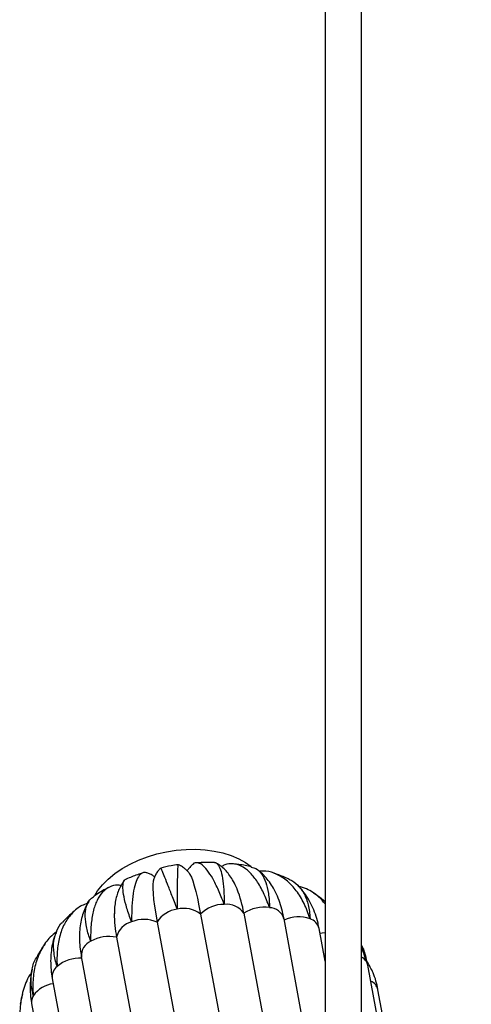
# Paper-space layout '_Dimétrica' of a CAD drawing. Header units: millimetres. Extents: x -334 to 334, y -315 to 1491.
# Tile 7 of 7: x -107 to 42, y 263 to 588. Entities that reach past the tile are written whole.
import ezdxf

# ---------------------------------------------------------------- set-up
doc = ezdxf.new("R2010")
doc.units = ezdxf.units.MM

psp = doc.layouts.new('_Dimétrica')

# ---------------------------------------------------------------- linework, layer by layer
at = {"color": 7, "linetype": 'Continuous', "lineweight": 25}
for p, q in [((-6, 1488.85), (-6, 74.63)), ((6, 74.63), (6, 1488.85)), ((-47.1, 293.2), (-16.33, 126.81)), ((-32.82, 293.43), (-6, 148.44)), ((-61.41, 290.5), (-30.64, 124.12)), ((-6, 218.17), (-19.59, 291.66)), ((-6, 277.61), (-8.01, 288.47)), ((-74.78, 285.54), (-44.01, 119.15)), ((-86.43, 279.14), (-55.66, 112.75)), ((38.81, 109.95), (8.04, 276.33)), ((-96.01, 271.96), (-65.24, 105.57)), ((-105.87, 266.91), (-106.62, 263.44)), ((42.18, 101.83), (11.41, 268.21)), ((-102.83, 263.67), (-72.06, 97.29))]:
    psp.add_line(p, q, dxfattribs=at)
at = {"color": 7, "linetype": 'Continuous', "lineweight": 25, "flags": 128}
for points in [[(-82.03, 299.34), (-81.05, 300.84), (-79.45, 302.83), (-77.55, 304.73), (-75.38, 306.51), (-72.97, 308.16), (-70.34, 309.65), (-67.53, 310.97), (-64.56, 312.1), (-61.48, 313.03), (-58.32, 313.75), (-55.11, 314.25), (-51.9, 314.53), (-48.71, 314.57), (-45.6, 314.38), (-42.59, 313.97), (-39.72, 313.33), (-37.02, 312.48), (-34.53, 311.42), (-32.28, 310.17), (-30.47, 308.89)], [(-50.81, 306.6), (-50.6, 306.28), (-50.15, 305.37), (-49.68, 304.11), (-49.19, 302.52), (-48.68, 300.62), (-48.16, 298.42), (-47.63, 295.93), (-47.1, 293.2)], [(-62.68, 304.26), (-62.74, 304), (-62.85, 302.98), (-62.86, 301.63), (-62.77, 299.97), (-62.58, 298), (-62.28, 295.76), (-61.9, 293.25), (-61.41, 290.5)]]:
    psp.add_lwpolyline(points, dxfattribs=at)
at = {"color": 8, "linetype": 'Continuous', "lineweight": 25, "flags": 128}
for points in [[(-6, 286.99), (-7.05, 286.87), (-7.69, 286.75)], [(8.04, 276.33), (7.86, 276.94), (7.52, 277.6)]]:
    psp.add_lwpolyline(points, dxfattribs=at)
at = {"color": 7, "linetype": 'Continuous', "lineweight": 25}
for centre, radius, start, end in [((-71.82, 286.91), 39.54, 9.4882, 21.4463), ((-39.41, 285.51), 10.87, 89.4873, 135.0019), ((-38.48, 289.58), 6.85, 34.2148, 96.9741), ((-36.12, 293.34), 39.44, 179.9934, 191.4127), ((-53.72, 285.9), 8.96, 97.0418, 149.0759), ((-52.61, 286.02), 9.04, 52.4787, 104.1874), ((-26.23, 283.64), 11.81, 80.9318, 123.9279), ((-68.17, 284.07), 6.77, 104.2608, 167.5281), ((-65.78, 280.49), 10.93, 66.4166, 111.7693), ((-14.76, 280.85), 11.4, 70.7537, 114.7986), ((-77.36, 274), 11.82, 77.4014, 120.3733), ((-86.99, 267.29), 11.36, 86.4733, 130.6272)]:
    psp.add_arc(centre, radius, start, end, dxfattribs=at)
at = {"color": 8, "linetype": 'Continuous', "lineweight": 25}
for centre, radius, start, end in [((-24.56, 290.09), 5.2, 17.541, 87.9262), ((-12.32, 287.36), 4.45, 14.4343, 72.781), ((-81.27, 279.46), 5.16, 113.4742, 183.6192), ((3.6, 274.88), 4.76, 34.8254, 59.8161), ((-91.63, 272.47), 4.42, 128.7408, 186.6843), ((-94.52, 260.65), 9.61, 96.9582, 143.5871), ((7.25, 267.17), 4.29, 14.3823, 65.7671), ((-99.09, 264.27), 3.79, 146.6972, 189.1692)]:
    psp.add_arc(centre, radius, start, end, dxfattribs=at)
at = {"color": 7, "linetype": 'Continuous', "lineweight": 25}
for points, knots in [([(-54.47, 309.45), (-55.27, 309.34), (-57.21, 309.08), (-59.12, 308.63), (-60.25, 308.37)], [0, 0, 0, 0, 0.410072, 1, 1, 1, 1]), ([(-54.46, 309.4), (-54.47, 309.42), (-54.55, 309.58), (-54.64, 308.77), (-54.74, 306.89), (-54.79, 303.88), (-54.82, 299.89), (-54.82, 296.62), (-54.82, 294.83), (-54.82, 294.79)], [0, 0, 0, 0, 0.037694, 0.231262, 0.419748, 0.613725, 0.802207, 0.996163, 1, 1, 1, 1]), ([(-50.74, 306.49), (-50.77, 306.54), (-50.99, 306.86), (-51.56, 307.51), (-52.51, 308.37), (-53.48, 309.05), (-54.17, 309.33), (-54.42, 309.44)], [0, 0, 0, 0, 0.0436638, 0.32058, 0.5878005, 0.8539705, 1, 1, 1, 1]), ([(-49.66, 309.55), (-49.78, 309.46), (-50.25, 309.1), (-50.9, 308.36), (-51.32, 307.74), (-51.52, 307.43)], [0, 0, 0, 0, 0.145265, 0.578356, 1, 1, 1, 1]), ([(-39.31, 296.38), (-39.33, 296.41), (-39.95, 298.1), (-41.22, 301.24), (-43.09, 305.02), (-44.91, 307.85), (-46.63, 309.64), (-48.2, 310.21), (-49.21, 310.15), (-49.64, 309.58), (-49.66, 309.55)], [0, 0, 0, 0, 0.0033062, 0.1657305, 0.332868, 0.4952947, 0.6624512, 0.8245514, 0.991356, 1, 1, 1, 1]), ([(-42.55, 310.17), (-42.92, 310.19), (-44.75, 310.27), (-46.72, 310.24), (-48.3, 310.1), (-48.42, 310.09)], [0, 0, 0, 0, 0.189783, 0.937368, 1, 1, 1, 1]), ([(-42.55, 310.17), (-42.53, 310.18), (-42.1, 310.36), (-41.4, 309.65), (-40.5, 307.98), (-39.84, 305.13), (-39.42, 301.31), (-39.32, 298.16), (-39.31, 296.41), (-39.31, 296.38)], [0, 0, 0, 0, 0.009558, 0.208785, 0.402783, 0.602431, 0.796424, 0.996051, 1, 1, 1, 1]), ([(-34.99, 301.25), (-35.12, 301.57), (-35.56, 302.71), (-36.45, 304.38), (-37.66, 306.23), (-38.96, 307.76), (-40.38, 309), (-41.37, 309.75), (-41.94, 310.02), (-41.94, 310.02)], [0, 0, 0, 0, 0.089409, 0.311273, 0.510157, 0.686808, 0.847878, 0.998784, 1, 1, 1, 1]), ([(-24.37, 295.3), (-24.38, 295.33), (-24.98, 297.07), (-26.31, 300.32), (-28.54, 304.26), (-31.02, 307.24), (-33.64, 309.16), (-36.37, 309.9), (-38.58, 309.79), (-39.85, 309.03), (-40.2, 308.82)], [0, 0, 0, 0, 0.003128, 0.156783, 0.314896, 0.468554, 0.626686, 0.780034, 0.937833, 1, 1, 1, 1]), ([(-30.36, 308.75), (-30.5, 308.78), (-32.02, 309.16), (-33.95, 309.48), (-35.74, 309.66), (-36.11, 309.7)], [0, 0, 0, 0, 0.076534, 0.809091, 1, 1, 1, 1]), ([(-30.38, 308.64), (-29.85, 308.52), (-28.57, 308.24), (-26.94, 306.55), (-25.53, 303.81), (-24.64, 300.07), (-24.39, 297.02), (-24.37, 295.33), (-24.37, 295.3)], [0, 0, 0, 0, 0.146312, 0.355627, 0.57104, 0.78035, 0.995739, 1, 1, 1, 1]), ([(-66.12, 306.75), (-67.35, 306.35), (-69.22, 305.74), (-71.01, 304.96), (-71.62, 304.69)], [0, 0, 0, 0, 0.657955, 1, 1, 1, 1]), ([(-64.67, 306.68), (-64.72, 306.71), (-65.34, 307.09), (-66.36, 306.8), (-67.66, 305.71), (-68.67, 303.41), (-69.38, 300.14), (-69.79, 295.91), (-69.86, 292.52), (-69.84, 290.67), (-69.84, 290.64)], [0, 0, 0, 0, 0.013936, 0.175171, 0.341085, 0.502644, 0.668909, 0.830464, 0.996711, 1, 1, 1, 1]), ([(-62.26, 305.45), (-62.53, 305.64), (-63.14, 306.06), (-63.98, 306.51), (-64.55, 306.67), (-64.66, 306.7)], [0, 0, 0, 0, 0.3993471, 0.8838297, 1, 1, 1, 1]), ([(-60.29, 308.33), (-60.51, 308.12), (-61.05, 307.59), (-61.69, 306.63), (-62.25, 305.56), (-62.57, 304.7), (-62.67, 304.25), (-62.71, 304.12)], [0, 0, 0, 0, 0.15895, 0.400804, 0.643516, 0.895103, 1, 1, 1, 1]), ([(-54.82, 294.79), (-54.84, 294.82), (-55.46, 296.45), (-56.63, 299.51), (-58.06, 303.2), (-59.17, 306.03), (-59.89, 307.75), (-60.24, 308.5), (-60.24, 308.33), (-60.24, 308.3)], [0, 0, 0, 0, 0.003839, 0.192421, 0.386476, 0.575061, 0.769137, 0.957343, 1, 1, 1, 1]), ([(-19.59, 291.66), (-19.7, 292.21), (-20.01, 293.79), (-20.7, 296.3), (-21.74, 299.11), (-22.97, 301.61), (-24.36, 303.78), (-25.86, 305.61), (-27.21, 306.96), (-28.12, 307.62), (-28.42, 307.83)], [0, 0, 0, 0, 0.08107, 0.236694, 0.393402, 0.549077, 0.684649, 0.814467, 0.939074, 1, 1, 1, 1]), ([(-11, 291.61), (-11.01, 291.65), (-11.57, 293.43), (-12.91, 296.8), (-15.42, 300.96), (-18.45, 304.23), (-21.85, 306.38), (-25, 307.47), (-27.04, 307.38), (-27.78, 307.35)], [0, 0, 0, 0, 0.003607, 0.180811, 0.363158, 0.540365, 0.722732, 0.899583, 1, 1, 1, 1]), ([(-17.93, 304.63), (-18.26, 304.79), (-19.83, 305.54), (-21.6, 306.25), (-23.06, 306.71), (-23.21, 306.76)], [0, 0, 0, 0, 0.19739, 0.913481, 1, 1, 1, 1]), ([(-73.35, 302.61), (-73.72, 302.67), (-75.13, 302.9), (-77.23, 302.21), (-79.54, 300.56), (-81.35, 297.8), (-82.61, 294.15), (-83.31, 289.64), (-83.4, 286.13), (-83.33, 284.24), (-83.33, 284.2)], [0, 0, 0, 0, 0.056631, 0.210884, 0.369615, 0.524179, 0.683245, 0.837805, 0.996854, 1, 1, 1, 1]), ([(-72.16, 304.29), (-72.22, 304.24), (-72.69, 303.73), (-73.37, 302.63), (-74.2, 300.99), (-74.83, 299.15), (-75.28, 297.09), (-75.52, 295.11), (-75.53, 293.76), (-75.53, 293.22)], [0, 0, 0, 0, 0.018255, 0.164364, 0.31756, 0.482502, 0.664499, 0.867766, 1, 1, 1, 1]), ([(-69.84, 290.64), (-69.85, 290.67), (-70.45, 292.25), (-71.48, 295.23), (-72.44, 298.93), (-72.83, 301.87), (-72.56, 303.76), (-72.13, 304.69), (-71.65, 304.69), (-71.62, 304.69)], [0, 0, 0, 0, 0.003956, 0.198289, 0.39826, 0.592596, 0.792591, 0.986536, 1, 1, 1, 1]), ([(-17.92, 304.63), (-17.88, 304.62), (-16.74, 304.3), (-14.99, 302.76), (-12.85, 300), (-11.49, 296.26), (-11.07, 293.28), (-11, 291.64), (-11, 291.61)], [0, 0, 0, 0, 0.0103226, 0.252981, 0.5027077, 0.7453607, 0.9950607, 1, 1, 1, 1]), ([(-8.01, 288.47), (-8.12, 289.04), (-8.45, 290.65), (-9.19, 293.16), (-10.32, 295.94), (-11.71, 298.49), (-13.24, 300.72), (-14.43, 301.98), (-14.97, 302.56)], [0, 0, 0, 0, 0.105679, 0.294574, 0.481837, 0.665805, 0.845875, 1, 1, 1, 1]), ([(-6, 296.57), (-6.68, 297.34), (-8.48, 299.36), (-11.49, 301.36), (-13.95, 302.15), (-14.87, 302.44)], [0, 0, 0, 0, 0.278108, 0.731621, 1, 1, 1, 1]), ([(-83.33, 284.2), (-83.34, 284.23), (-83.91, 285.77), (-84.77, 288.71), (-85.26, 292.51), (-84.91, 295.61), (-83.98, 297.79), (-82.86, 298.54), (-82.42, 298.83)], [0, 0, 0, 0, 0.004277, 0.214417, 0.430654, 0.640797, 0.857059, 1, 1, 1, 1]), ([(-77.48, 301.91), (-77.64, 301.83), (-79.16, 301.06), (-80.83, 300.06), (-82.27, 299.06), (-82.47, 298.91)], [0, 0, 0, 0, 0.093514, 0.871928, 1, 1, 1, 1]), ([(-6, 297.22), (-6.85, 297.91), (-8.08, 298.93), (-9.42, 299.8), (-9.84, 300.07)], [0, 0, 0, 0, 0.685024, 1, 1, 1, 1]), ([(-84.42, 296.67), (-85.04, 296.46), (-86.94, 295.82), (-89.46, 293.7), (-91.92, 290.43), (-93.58, 286.33), (-94.47, 281.5), (-94.51, 277.88), (-94.39, 275.95), (-94.39, 275.92)], [0, 0, 0, 0, 0.089368, 0.272541, 0.450906, 0.634467, 0.812828, 0.996369, 1, 1, 1, 1]), ([(-84, 297.32), (-84.15, 297.09), (-84.72, 296.24), (-85.47, 294.58), (-86.25, 292.35), (-86.77, 289.92), (-87.06, 287.31), (-87.08, 284.52), (-86.87, 281.78), (-86.57, 279.95), (-86.43, 279.14)], [0, 0, 0, 0, 0.0443771, 0.1708913, 0.3014169, 0.4372081, 0.578898, 0.7261395, 0.8775351, 1, 1, 1, 1]), ([(-88.45, 294.42), (-89.45, 293.56), (-90.89, 292.32), (-92.18, 290.93), (-92.57, 290.51)], [0, 0, 0, 0, 0.695802, 1, 1, 1, 1]), ([(-94.39, 275.92), (-94.4, 275.95), (-94.9, 277.45), (-95.59, 280.39), (-95.65, 284.35), (-94.62, 287.74), (-93.55, 289.81), (-92.6, 290.52), (-92.59, 290.53)], [0, 0, 0, 0, 0.004977, 0.249461, 0.50104, 0.745529, 0.997136, 1, 1, 1, 1]), ([(-94.65, 287.32), (-95.35, 286.76), (-97.3, 285.21), (-99.62, 281.76), (-101.55, 277.22), (-102.48, 272.06), (-102.45, 268.34), (-102.26, 266.39), (-102.26, 266.35)], [0, 0, 0, 0, 0.1222212, 0.3374432, 0.5589344, 0.7741517, 0.9956191, 1, 1, 1, 1]), ([(-94.58, 287.47), (-94.82, 286.91), (-95.41, 285.54), (-96.02, 283.21), (-96.45, 280.52), (-96.59, 277.71), (-96.47, 274.84), (-96.16, 272.91), (-96.01, 271.96)], [0, 0, 0, 0, 0.119451, 0.291225, 0.465571, 0.643118, 0.82412, 1, 1, 1, 1]), ([(-98.5, 283.24), (-98.64, 283.05), (-99.61, 281.69), (-100.52, 280.21), (-101.19, 278.87), (-101.22, 278.81)], [0, 0, 0, 0, 0.1388395, 0.9635841, 1, 1, 1, 1]), ([(6, 282.69), (6.12, 282.49), (7, 280.99), (7.31, 279.19), (7.51, 277.63), (7.52, 277.6)], [0, 0, 0, 0, 0.129447, 0.983114, 1, 1, 1, 1]), ([(7.52, 277.6), (7.51, 277.64), (7.14, 279.22), (6.56, 280.7), (6, 282.15)], [0, 0, 0, 0, 0.023532, 1, 1, 1, 1]), ([(8.04, 276.33), (7.91, 276.94), (7.58, 278.53), (7, 280.53), (6.41, 281.85), (6.23, 282.25)], [0, 0, 0, 0, 0.299883, 0.787035, 1, 1, 1, 1]), ([(-102.26, 266.35), (-102.26, 266.38), (-102.7, 267.87), (-103.22, 270.85), (-102.77, 274.97), (-102.05, 277.67), (-101.23, 278.8), (-101.22, 278.81)], [0, 0, 0, 0, 0.006644, 0.333027, 0.668882, 0.99527, 1, 1, 1, 1]), ([(11.4, 268.24), (11.4, 268.27), (11.04, 270.16), (10.16, 273.46), (8.49, 276.37), (7.75, 277.64)], [0, 0, 0, 0, 0.011297, 0.566285, 1, 1, 1, 1]), ([(-102.89, 273.84), (-103.21, 273.38), (-104.56, 271.39), (-105.91, 267.39), (-106.84, 261.97), (-106.67, 258.16), (-106.4, 256.2), (-106.39, 256.16)], [0, 0, 0, 0, 0.092735, 0.396031, 0.690737, 0.994001, 1, 1, 1, 1]), ([(-102.61, 275.06), (-102.7, 274.7), (-103.03, 273.41), (-103.28, 271.12), (-103.37, 268.2), (-103.17, 265.71), (-102.92, 264.2), (-102.83, 263.67)], [0, 0, 0, 0, 0.098648, 0.351823, 0.606085, 0.862177, 1, 1, 1, 1])]:
    psp.add_open_spline(points, degree=3, knots=knots, dxfattribs=at)

doc.saveas('drawing.dxf')
